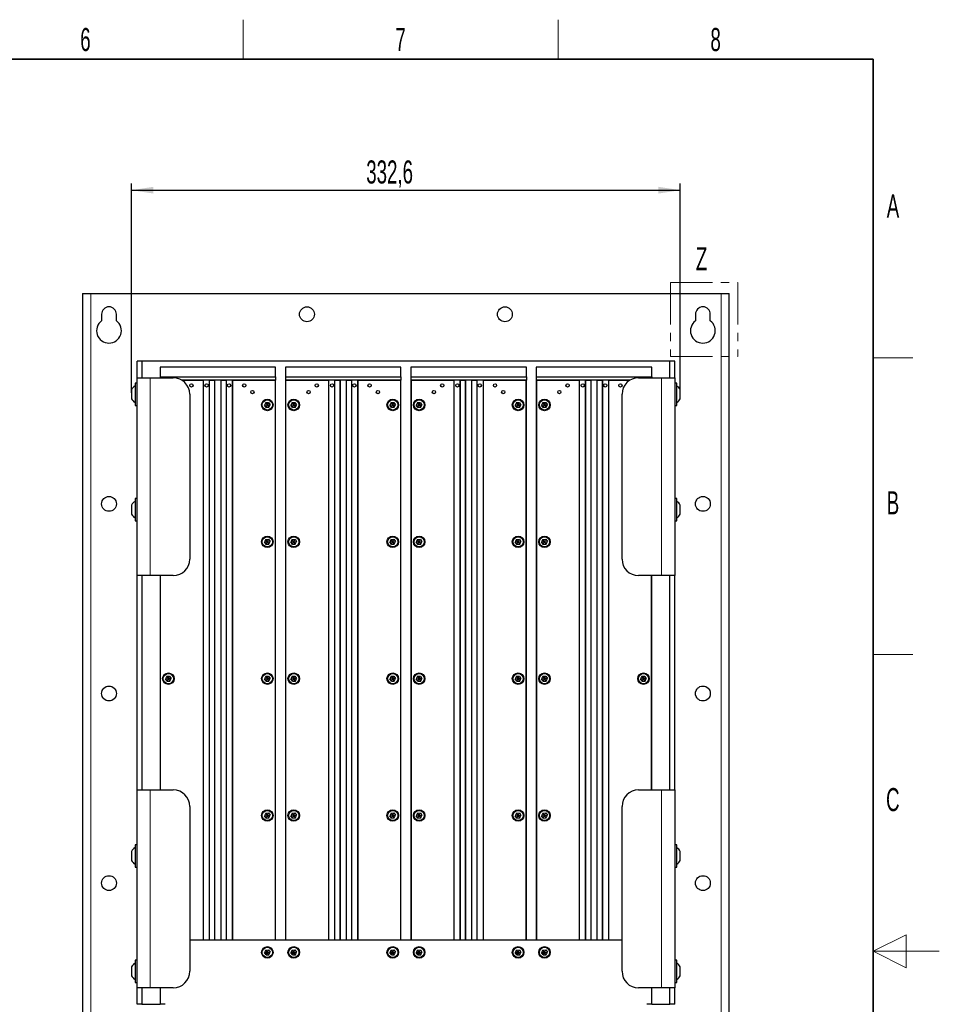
# Paper-space layout 'Blatt3' of a CAD drawing. Header units: millimetres. Extents: x 5 to 418, y 2 to 292.
# Tile 58 of 58: x 279 to 418, y 139 to 288. Entities that reach past the tile are written whole.
import ezdxf

# ---------------------------------------------------------------- set-up
doc = ezdxf.new("R2010")
doc.units = ezdxf.units.MM
doc.linetypes.add('PHANTOM', pattern=[12.7, 6.35, -1.27, 1.27, -1.27, 1.27, -1.27])
doc.layers.add('SLD-0', color=7, linetype='Continuous')
doc.styles.add('SLDTEXTSTYLE1', font='TXT', dxfattribs={"width": 0.605})
doc.dimstyles.new('SLDDIMSTYLE0', dxfattribs={"dimtxt": 3.5, "dimasz": 3.302, "dimexe": 0, "dimexo": 0.0625, "dimgap": 0.875, "dimtad": 1, "dimlfac": 4, "dimrnd": 1e-09, "dimzin": 12, "dimdsep": 46, "dimtxsty": 'SLDTEXTSTYLE1', "dimsah": 1, "dimcen": 0.09, "dimadec": 0, "dimazin": 3, "dimtfac": 1, "dimtofl": 0, "dimtmove": 0, "dimatfit": 3, "dimfxl": 1, "dimfrac": 2, "dimtolj": 1, "dimtzin": 12, "dimarcsym": 0})

# ---------------------------------------------------------------- blocks, each defined once
blk = doc.blocks.new('_D_23')
at = {"layer": 'SLD-0', "color": 7}
for p, q in [((295.6, 231.94), (295.6, 263.65)), ((378.75, 231.94), (378.75, 263.65)), ((295.6, 262.65), (378.75, 262.65))]:
    blk.add_line(p, q, dxfattribs=at)
for points in [[(295.6, 262.65), (298.9, 262.14), (298.9, 263.16)], [(378.75, 262.65), (375.44, 263.16), (375.44, 262.14)]]:
    blk.add_solid(points, dxfattribs=at)
at = {"layer": 'SLD-0', "color": 7, "insert": (331.16, 267.16), "char_height": 3.5, "attachment_point": 1, "style": 'SLDTEXTSTYLE1'}
blk.add_mtext('332,6', dxfattribs=at)

psp = doc.layouts.new('Blatt3')

# ---------------------------------------------------------------- linework, layer by layer
at = {"color": 7, "linetype": 'PHANTOM', "lineweight": 18}
for p, q in [((377.274, 248.6316), (387.4751, 248.6316)), ((377.274, 248.6316), (377.274, 237.4523)), ((387.4751, 248.6316), (387.4751, 237.4523)), ((377.274, 237.4523), (387.4751, 237.4523))]:
    psp.add_line(p, q, dxfattribs=at)
at = {"color": 7, "linetype": 'Continuous', "lineweight": 25}
for p, q in [((288.1778, 246.9623), (288.1715, 246.9561)), ((288.1715, 246.9561), (288.1715, 96.9686)), ((288.1778, 246.9623), (289.4215, 246.9623)), ((289.4215, 246.9623), (384.9215, 246.9623)), ((384.9215, 246.9623), (386.1652, 246.9623)), ((386.1715, 246.9561), (386.1652, 246.9623)), ((386.1715, 96.9686), (386.1715, 246.9561)), ((291.0465, 243.8373), (291.0465, 242.8373)), ((293.2965, 242.8373), (293.2965, 243.8373)), ((381.0465, 243.8373), (381.0465, 242.8373)), ((383.2965, 242.8373), (383.2965, 243.8373)), ((296.4215, 234.2124), (296.4215, 236.7123)), ((297.1715, 236.7123), (296.4215, 236.7123)), ((297.1715, 236.7123), (297.1715, 234.2124)), ((377.1715, 236.7123), (297.1715, 236.7123)), ((377.1715, 234.2124), (377.1715, 236.7123)), ((377.9215, 236.7123), (377.1715, 236.7123)), ((377.9215, 234.2124), (377.9215, 236.7123)), ((317.4215, 235.8373), (299.9215, 235.8373)), ((299.9215, 235.8373), (299.9215, 234.3373)), ((317.4215, 234.3373), (317.4215, 235.8373)), ((318.9215, 235.8373), (318.9215, 234.3373)), ((336.4215, 235.8373), (318.9215, 235.8373)), ((336.4215, 234.3373), (336.4215, 235.8373)), ((355.4215, 235.8373), (337.9215, 235.8373)), ((337.9215, 235.8373), (337.9215, 234.3373)), ((355.4215, 234.3373), (355.4215, 235.8373)), ((374.4215, 235.8373), (356.9215, 235.8373)), ((356.9215, 235.8373), (356.9215, 234.3373)), ((374.4215, 234.3373), (374.4215, 235.8373)), ((296.4215, 233.4123), (296.1215, 233.4123)), ((296.1215, 233.4123), (296.1215, 232.3922)), ((296.4215, 234.2124), (298.4215, 234.2124)), ((296.4215, 204.2123), (296.4215, 234.2124)), ((298.4215, 234.2124), (301.9215, 234.2124)), ((299.9215, 234.3373), (317.4215, 234.3373)), ((299.9215, 234.3373), (299.9215, 234.2124)), ((317.4215, 233.8374), (303.2385, 233.8374)), ((303.2385, 233.8374), (306.4215, 233.8374)), ((306.4215, 233.8374), (306.4215, 148.9624)), ((306.4885, 148.9624), (306.4885, 233.8374)), ((307.3545, 233.8374), (307.3545, 148.9624)), ((307.4215, 148.9624), (307.4215, 233.8374)), ((307.4215, 233.8374), (308.1715, 233.8374)), ((308.1715, 233.8374), (308.1715, 148.9624)), ((308.2385, 148.9624), (308.2385, 233.8374)), ((309.1045, 233.8374), (309.1045, 148.9624)), ((309.1715, 148.9624), (309.1715, 233.8374)), ((309.1715, 233.8374), (309.9215, 233.8374)), ((309.9215, 233.8374), (309.9215, 148.9624)), ((309.9885, 148.9624), (309.9885, 233.8374)), ((310.8545, 233.8374), (310.8545, 148.9624)), ((310.9215, 148.9624), (310.9215, 233.8374)), ((310.9215, 233.8374), (317.3465, 233.8374)), ((317.4215, 234.3373), (317.4215, 233.8374)), ((317.4215, 148.9624), (317.4215, 233.8374)), ((318.9215, 234.3373), (336.4215, 234.3373)), ((318.9215, 234.3373), (318.9215, 233.8374)), ((336.4215, 233.8374), (318.9215, 233.8374)), ((318.9215, 233.8374), (318.9215, 148.9624)), ((318.9965, 233.8374), (325.4215, 233.8374)), ((325.4215, 233.8374), (325.4215, 148.9624)), ((325.4885, 148.9624), (325.4885, 233.8374)), ((326.3545, 233.8374), (326.3545, 148.9624)), ((326.4215, 148.9624), (326.4215, 233.8374)), ((326.4215, 233.8374), (327.1715, 233.8374)), ((327.1715, 233.8374), (327.1715, 148.9624)), ((327.2385, 148.9624), (327.2385, 233.8374)), ((328.1045, 233.8374), (328.1045, 148.9624)), ((328.1715, 148.9624), (328.1715, 233.8374)), ((328.1715, 233.8374), (328.9215, 233.8374)), ((328.9215, 233.8374), (328.9215, 148.9624)), ((328.9885, 148.9624), (328.9885, 233.8374)), ((329.8545, 233.8374), (329.8545, 148.9624)), ((329.9215, 148.9624), (329.9215, 233.8374)), ((329.9215, 233.8374), (336.3465, 233.8374)), ((336.4215, 234.3373), (336.4215, 233.8374)), ((336.4215, 148.9624), (336.4215, 233.8374)), ((337.9215, 234.3373), (337.9215, 233.8374)), ((337.9215, 234.3373), (355.4215, 234.3373)), ((355.4215, 233.8374), (337.9215, 233.8374)), ((337.9215, 233.8374), (337.9215, 148.9624)), ((337.9965, 233.8374), (344.4215, 233.8374)), ((344.4215, 233.8374), (344.4215, 148.9624)), ((344.4885, 148.9624), (344.4885, 233.8374)), ((345.3545, 233.8374), (345.3545, 148.9624)), ((345.4215, 148.9624), (345.4215, 233.8374)), ((345.4215, 233.8374), (346.1715, 233.8374)), ((346.1715, 233.8374), (346.1715, 148.9624)), ((346.2385, 148.9624), (346.2385, 233.8374)), ((347.1045, 233.8374), (347.1045, 148.9624)), ((347.1715, 148.9624), (347.1715, 233.8374)), ((347.1715, 233.8374), (347.9215, 233.8374)), ((347.9215, 233.8374), (347.9215, 148.9624)), ((347.9885, 148.9624), (347.9885, 233.8374)), ((348.8545, 233.8374), (348.8545, 148.9624)), ((348.9215, 148.9624), (348.9215, 233.8374)), ((348.9215, 233.8374), (355.3465, 233.8374)), ((355.4215, 234.3373), (355.4215, 233.8374)), ((355.4215, 148.9624), (355.4215, 233.8374)), ((356.9215, 234.3373), (356.9215, 233.8374)), ((356.9215, 234.3373), (374.4215, 234.3373)), ((371.1046, 233.8374), (356.9215, 233.8374)), ((356.9215, 233.8374), (356.9215, 148.9624)), ((356.9965, 233.8374), (363.4215, 233.8374)), ((363.4215, 233.8374), (363.4215, 148.9624)), ((363.4885, 148.9624), (363.4885, 233.8374)), ((364.3545, 233.8374), (364.3545, 148.9624)), ((364.4215, 148.9624), (364.4215, 233.8374)), ((364.4215, 233.8374), (365.1715, 233.8374)), ((365.1715, 233.8374), (365.1715, 148.9624)), ((365.2385, 148.9624), (365.2385, 233.8374)), ((366.1045, 233.8374), (366.1045, 148.9624)), ((366.1715, 148.9624), (366.1715, 233.8374)), ((366.1715, 233.8374), (366.9215, 233.8374)), ((366.9215, 233.8374), (366.9215, 148.9624)), ((366.9885, 148.9624), (366.9885, 233.8374)), ((367.8545, 233.8374), (367.8545, 148.9624)), ((367.9215, 148.9624), (367.9215, 233.8374)), ((367.9215, 233.8374), (371.1046, 233.8374)), ((372.4215, 234.2124), (375.9215, 234.2124)), ((374.4215, 234.3373), (374.4215, 234.2124)), ((375.9215, 234.2124), (377.9215, 234.2124)), ((377.9215, 234.2124), (377.9215, 204.2123)), ((378.2215, 233.4123), (377.9215, 233.4123)), ((378.2215, 230.0123), (378.2215, 233.4123)), ((295.5965, 232.3999), (295.5965, 231.9873)), ((295.5965, 231.9873), (295.5965, 231.0249)), ((296.1215, 232.3922), (296.1215, 230.0123)), ((304.4215, 231.7123), (304.4215, 206.7123)), ((369.9215, 206.7123), (369.9215, 231.7123)), ((378.7465, 231.0249), (378.7465, 232.3999)), ((296.1215, 230.0123), (296.4215, 230.0123)), ((315.9288, 230.446), (315.7396, 230.0565)), ((315.7396, 230.0565), (316.1715, 230.0873)), ((315.9823, 229.6979), (315.7396, 230.0565)), ((315.9288, 230.446), (316.3608, 230.4768)), ((316.1715, 230.0873), (315.9288, 230.446)), ((315.9823, 229.6979), (316.1715, 230.0873)), ((316.1715, 230.0873), (316.3608, 230.4768)), ((316.1715, 230.0873), (316.6034, 230.1182)), ((316.4142, 229.7287), (316.1715, 230.0873)), ((316.3608, 230.4768), (316.6034, 230.1182)), ((316.4142, 229.7287), (316.6034, 230.1182)), ((319.9288, 230.446), (319.7396, 230.0565)), ((319.7396, 230.0565), (320.1715, 230.0873)), ((319.9823, 229.6979), (319.7396, 230.0565)), ((319.9288, 230.446), (320.3608, 230.4768)), ((320.1715, 230.0873), (319.9288, 230.446)), ((319.9823, 229.6979), (320.1715, 230.0873)), ((320.1715, 230.0873), (320.3608, 230.4768)), ((320.1715, 230.0873), (320.6034, 230.1182)), ((320.4142, 229.7287), (320.1715, 230.0873)), ((320.3608, 230.4768), (320.6034, 230.1182)), ((320.4142, 229.7287), (320.6034, 230.1182)), ((334.9288, 230.446), (334.7396, 230.0565)), ((334.7396, 230.0565), (335.1715, 230.0873)), ((334.9823, 229.6979), (334.7396, 230.0565)), ((334.9288, 230.446), (335.3608, 230.4768)), ((335.1715, 230.0873), (334.9288, 230.446)), ((334.9823, 229.6979), (335.1715, 230.0873)), ((335.1715, 230.0873), (335.3608, 230.4768)), ((335.1715, 230.0873), (335.6034, 230.1182)), ((335.4142, 229.7287), (335.1715, 230.0873)), ((335.3608, 230.4768), (335.6034, 230.1182)), ((335.4142, 229.7287), (335.6034, 230.1182)), ((338.9288, 230.446), (338.7396, 230.0565)), ((338.7396, 230.0565), (339.1715, 230.0873)), ((338.9823, 229.6979), (338.7396, 230.0565)), ((338.9288, 230.446), (339.3608, 230.4768)), ((339.1715, 230.0873), (338.9288, 230.446)), ((338.9823, 229.6979), (339.1715, 230.0873)), ((339.1715, 230.0873), (339.3608, 230.4768)), ((339.1715, 230.0873), (339.6034, 230.1182)), ((339.4142, 229.7287), (339.1715, 230.0873)), ((339.3608, 230.4768), (339.6034, 230.1182)), ((339.4142, 229.7287), (339.6034, 230.1182)), ((353.9288, 230.446), (353.7396, 230.0565)), ((353.7396, 230.0565), (354.1715, 230.0873)), ((353.9823, 229.6979), (353.7396, 230.0565)), ((353.9288, 230.446), (354.3608, 230.4768)), ((354.1715, 230.0873), (353.9288, 230.446)), ((353.9823, 229.6979), (354.1715, 230.0873)), ((354.1715, 230.0873), (354.3608, 230.4768)), ((354.1715, 230.0873), (354.6034, 230.1182)), ((354.4142, 229.7287), (354.1715, 230.0873)), ((354.3608, 230.4768), (354.6034, 230.1182)), ((354.4142, 229.7287), (354.6034, 230.1182)), ((357.9288, 230.446), (357.7396, 230.0565)), ((357.7396, 230.0565), (358.1715, 230.0873)), ((357.9823, 229.6979), (357.7396, 230.0565)), ((357.9288, 230.446), (358.3608, 230.4768)), ((358.1715, 230.0873), (357.9288, 230.446)), ((357.9823, 229.6979), (358.1715, 230.0873)), ((358.1715, 230.0873), (358.3608, 230.4768)), ((358.1715, 230.0873), (358.6034, 230.1182)), ((358.4142, 229.7287), (358.1715, 230.0873)), ((358.3608, 230.4768), (358.6034, 230.1182)), ((358.4142, 229.7287), (358.6034, 230.1182)), ((377.9215, 230.0123), (378.2215, 230.0123)), ((315.9823, 229.6979), (316.4142, 229.7287)), ((319.9823, 229.6979), (320.4142, 229.7287)), ((334.9823, 229.6979), (335.4142, 229.7287)), ((338.9823, 229.6979), (339.4142, 229.7287)), ((353.9823, 229.6979), (354.4142, 229.7287)), ((357.9823, 229.6979), (358.4142, 229.7287)), ((296.4215, 215.9123), (296.1215, 215.9123)), ((296.1215, 215.9123), (296.1215, 212.5124)), ((378.2215, 215.9123), (377.9215, 215.9123)), ((378.2215, 212.5124), (378.2215, 215.9123)), ((295.5965, 214.8998), (295.5965, 213.5248)), ((378.7465, 213.5248), (378.7465, 214.8998)), ((296.1215, 212.5124), (296.4215, 212.5124)), ((377.9215, 212.5124), (378.2215, 212.5124)), ((315.9321, 209.6981), (315.7393, 209.3104)), ((315.7393, 209.3104), (316.1715, 209.3373)), ((315.9788, 208.9496), (315.7393, 209.3104)), ((315.9321, 209.6981), (316.3642, 209.7251)), ((316.1715, 209.3373), (315.9321, 209.6981)), ((315.9788, 208.9496), (316.1715, 209.3373)), ((316.1715, 209.3373), (316.3642, 209.7251)), ((316.1715, 209.3373), (316.6037, 209.3643)), ((316.411, 208.9766), (316.1715, 209.3373)), ((316.3642, 209.7251), (316.6037, 209.3643)), ((316.411, 208.9766), (316.6037, 209.3643)), ((319.9321, 209.6981), (319.7393, 209.3104)), ((319.7393, 209.3104), (320.1715, 209.3373)), ((319.9788, 208.9496), (319.7393, 209.3104)), ((319.9321, 209.6981), (320.3642, 209.7251)), ((320.1715, 209.3373), (319.9321, 209.6981)), ((319.9788, 208.9496), (320.1715, 209.3373)), ((320.1715, 209.3373), (320.3642, 209.7251)), ((320.1715, 209.3373), (320.6037, 209.3643)), ((320.411, 208.9766), (320.1715, 209.3373)), ((320.3642, 209.7251), (320.6037, 209.3643)), ((320.411, 208.9766), (320.6037, 209.3643)), ((334.9321, 209.6981), (334.7393, 209.3104)), ((334.7393, 209.3104), (335.1715, 209.3373)), ((334.9788, 208.9496), (334.7393, 209.3104)), ((334.9321, 209.6981), (335.3642, 209.7251)), ((335.1715, 209.3373), (334.9321, 209.6981)), ((334.9788, 208.9496), (335.1715, 209.3373)), ((335.1715, 209.3373), (335.3642, 209.7251)), ((335.1715, 209.3373), (335.6037, 209.3643)), ((335.411, 208.9766), (335.1715, 209.3373)), ((335.3642, 209.7251), (335.6037, 209.3643)), ((335.411, 208.9766), (335.6037, 209.3643)), ((338.9321, 209.6981), (338.7393, 209.3104)), ((338.7393, 209.3104), (339.1715, 209.3373)), ((338.9788, 208.9496), (338.7393, 209.3104)), ((338.9321, 209.6981), (339.3642, 209.7251)), ((339.1715, 209.3373), (338.9321, 209.6981)), ((338.9788, 208.9496), (339.1715, 209.3373)), ((339.1715, 209.3373), (339.3642, 209.7251)), ((339.1715, 209.3373), (339.6037, 209.3643)), ((339.411, 208.9766), (339.1715, 209.3373)), ((339.3642, 209.7251), (339.6037, 209.3643)), ((339.411, 208.9766), (339.6037, 209.3643)), ((353.9321, 209.6981), (353.7393, 209.3104)), ((353.7393, 209.3104), (354.1715, 209.3373)), ((353.9788, 208.9496), (353.7393, 209.3104)), ((353.9321, 209.6981), (354.3642, 209.7251)), ((354.1715, 209.3373), (353.9321, 209.6981)), ((353.9788, 208.9496), (354.1715, 209.3373)), ((354.1715, 209.3373), (354.3642, 209.7251)), ((354.1715, 209.3373), (354.6037, 209.3643)), ((354.411, 208.9766), (354.1715, 209.3373)), ((354.3642, 209.7251), (354.6037, 209.3643)), ((354.411, 208.9766), (354.6037, 209.3643)), ((357.9321, 209.6981), (357.7393, 209.3104)), ((357.7393, 209.3104), (358.1715, 209.3373)), ((357.9788, 208.9496), (357.7393, 209.3104)), ((357.9321, 209.6981), (358.3642, 209.7251)), ((358.1715, 209.3373), (357.9321, 209.6981)), ((357.9788, 208.9496), (358.1715, 209.3373)), ((358.1715, 209.3373), (358.3642, 209.7251)), ((358.1715, 209.3373), (358.6037, 209.3643)), ((358.411, 208.9766), (358.1715, 209.3373)), ((358.3642, 209.7251), (358.6037, 209.3643)), ((358.411, 208.9766), (358.6037, 209.3643)), ((315.9788, 208.9496), (316.411, 208.9766)), ((319.9788, 208.9496), (320.411, 208.9766)), ((334.9788, 208.9496), (335.411, 208.9766)), ((338.9788, 208.9496), (339.411, 208.9766)), ((353.9788, 208.9496), (354.411, 208.9766)), ((357.9788, 208.9496), (358.411, 208.9766)), ((296.4215, 171.7124), (296.4215, 204.2123)), ((298.4215, 204.2123), (296.4215, 204.2123)), ((297.1715, 204.2123), (297.1715, 171.7124)), ((301.9215, 204.2123), (298.4215, 204.2123)), ((299.9215, 204.2123), (299.9215, 171.7124)), ((375.9215, 204.2123), (372.4215, 204.2123)), ((374.4215, 171.7124), (374.4215, 204.2123)), ((377.9215, 204.2123), (375.9215, 204.2123)), ((377.1715, 171.7124), (377.1715, 204.2123)), ((377.9215, 171.7124), (377.9215, 204.2123)), ((300.9288, 188.946), (300.7396, 188.5565)), ((300.7396, 188.5565), (301.1715, 188.5873)), ((300.9823, 188.1979), (300.7396, 188.5565)), ((300.9288, 188.946), (301.3608, 188.9768)), ((301.1715, 188.5873), (300.9288, 188.946)), ((300.9823, 188.1979), (301.1715, 188.5873)), ((300.9823, 188.1979), (301.4142, 188.2287)), ((301.1715, 188.5873), (301.3608, 188.9768)), ((301.1715, 188.5873), (301.6034, 188.6182)), ((301.4142, 188.2287), (301.1715, 188.5873)), ((301.3608, 188.9768), (301.6034, 188.6182)), ((301.4142, 188.2287), (301.6034, 188.6182)), ((315.9288, 188.946), (315.7396, 188.5565)), ((315.7396, 188.5565), (316.1715, 188.5873)), ((315.9823, 188.1979), (315.7396, 188.5565)), ((315.9288, 188.946), (316.3608, 188.9768)), ((316.1715, 188.5873), (315.9288, 188.946)), ((315.9823, 188.1979), (316.1715, 188.5873)), ((315.9823, 188.1979), (316.4142, 188.2287)), ((316.1715, 188.5873), (316.3608, 188.9768)), ((316.1715, 188.5873), (316.6034, 188.6182)), ((316.4142, 188.2287), (316.1715, 188.5873)), ((316.3608, 188.9768), (316.6034, 188.6182)), ((316.4142, 188.2287), (316.6034, 188.6182)), ((319.9288, 188.946), (319.7396, 188.5565)), ((319.7396, 188.5565), (320.1715, 188.5873)), ((319.9823, 188.1979), (319.7396, 188.5565)), ((319.9288, 188.946), (320.3608, 188.9768)), ((320.1715, 188.5873), (319.9288, 188.946)), ((319.9823, 188.1979), (320.1715, 188.5873)), ((319.9823, 188.1979), (320.4142, 188.2287)), ((320.1715, 188.5873), (320.3608, 188.9768)), ((320.1715, 188.5873), (320.6034, 188.6182)), ((320.4142, 188.2287), (320.1715, 188.5873)), ((320.3608, 188.9768), (320.6034, 188.6182)), ((320.4142, 188.2287), (320.6034, 188.6182)), ((334.9288, 188.946), (334.7396, 188.5565)), ((334.7396, 188.5565), (335.1715, 188.5873)), ((334.9823, 188.1979), (334.7396, 188.5565)), ((334.9288, 188.946), (335.3608, 188.9768)), ((335.1715, 188.5873), (334.9288, 188.946)), ((334.9823, 188.1979), (335.1715, 188.5873)), ((334.9823, 188.1979), (335.4142, 188.2287)), ((335.1715, 188.5873), (335.3608, 188.9768)), ((335.1715, 188.5873), (335.6034, 188.6182)), ((335.4142, 188.2287), (335.1715, 188.5873)), ((335.3608, 188.9768), (335.6034, 188.6182)), ((335.4142, 188.2287), (335.6034, 188.6182)), ((338.9288, 188.946), (338.7396, 188.5565)), ((338.7396, 188.5565), (339.1715, 188.5873)), ((338.9823, 188.1979), (338.7396, 188.5565)), ((338.9288, 188.946), (339.3608, 188.9768)), ((339.1715, 188.5873), (338.9288, 188.946)), ((338.9823, 188.1979), (339.1715, 188.5873)), ((338.9823, 188.1979), (339.4142, 188.2287)), ((339.1715, 188.5873), (339.3608, 188.9768)), ((339.1715, 188.5873), (339.6034, 188.6182)), ((339.4142, 188.2287), (339.1715, 188.5873)), ((339.3608, 188.9768), (339.6034, 188.6182)), ((339.4142, 188.2287), (339.6034, 188.6182)), ((353.9288, 188.946), (353.7396, 188.5565)), ((353.7396, 188.5565), (354.1715, 188.5873)), ((353.9823, 188.1979), (353.7396, 188.5565)), ((353.9288, 188.946), (354.3608, 188.9768)), ((354.1715, 188.5873), (353.9288, 188.946)), ((353.9823, 188.1979), (354.1715, 188.5873)), ((353.9823, 188.1979), (354.4142, 188.2287)), ((354.1715, 188.5873), (354.3608, 188.9768)), ((354.1715, 188.5873), (354.6034, 188.6182)), ((354.4142, 188.2287), (354.1715, 188.5873)), ((354.3608, 188.9768), (354.6034, 188.6182)), ((354.4142, 188.2287), (354.6034, 188.6182)), ((357.9288, 188.946), (357.7396, 188.5565)), ((357.7396, 188.5565), (358.1715, 188.5873)), ((357.9823, 188.1979), (357.7396, 188.5565)), ((357.9288, 188.946), (358.3608, 188.9768)), ((358.1715, 188.5873), (357.9288, 188.946)), ((357.9823, 188.1979), (358.1715, 188.5873)), ((357.9823, 188.1979), (358.4142, 188.2287)), ((358.1715, 188.5873), (358.3608, 188.9768)), ((358.1715, 188.5873), (358.6034, 188.6182)), ((358.4142, 188.2287), (358.1715, 188.5873)), ((358.3608, 188.9768), (358.6034, 188.6182)), ((358.4142, 188.2287), (358.6034, 188.6182)), ((372.9288, 188.946), (372.7396, 188.5565)), ((372.7396, 188.5565), (373.1715, 188.5873)), ((372.9823, 188.1979), (372.7396, 188.5565)), ((372.9288, 188.946), (373.3608, 188.9768)), ((373.1715, 188.5873), (372.9288, 188.946)), ((372.9823, 188.1979), (373.1715, 188.5873)), ((372.9823, 188.1979), (373.4142, 188.2287)), ((373.1715, 188.5873), (373.3608, 188.9768)), ((373.1715, 188.5873), (373.6034, 188.6182)), ((373.4142, 188.2287), (373.1715, 188.5873)), ((373.3608, 188.9768), (373.6034, 188.6182)), ((373.4142, 188.2287), (373.6034, 188.6182)), ((296.4215, 141.7123), (296.4215, 171.7124)), ((296.4215, 171.7124), (298.4215, 171.7124)), ((298.4215, 171.7124), (301.9215, 171.7124)), ((372.4215, 171.7124), (375.9215, 171.7124)), ((375.9215, 171.7124), (377.9215, 171.7124)), ((377.9215, 171.7124), (377.9215, 141.7123)), ((304.4215, 169.2124), (304.4215, 144.2123)), ((369.9215, 144.2123), (369.9215, 169.2124)), ((315.9288, 168.196), (315.7396, 167.8065)), ((315.7396, 167.8065), (316.1715, 167.8373)), ((315.9823, 167.4479), (315.7396, 167.8065)), ((315.9288, 168.196), (316.3608, 168.2268)), ((316.1715, 167.8373), (315.9288, 168.196)), ((315.9823, 167.4479), (316.1715, 167.8373)), ((315.9823, 167.4479), (316.4142, 167.4787)), ((316.1715, 167.8373), (316.3608, 168.2268)), ((316.1715, 167.8373), (316.6034, 167.8682)), ((316.4142, 167.4787), (316.1715, 167.8373)), ((316.3608, 168.2268), (316.6034, 167.8682)), ((316.4142, 167.4787), (316.6034, 167.8682)), ((319.9288, 168.196), (319.7396, 167.8065)), ((319.7396, 167.8065), (320.1715, 167.8373)), ((319.9823, 167.4479), (319.7396, 167.8065)), ((319.9288, 168.196), (320.3608, 168.2268)), ((320.1715, 167.8373), (319.9288, 168.196)), ((319.9823, 167.4479), (320.1715, 167.8373)), ((319.9823, 167.4479), (320.4142, 167.4787)), ((320.1715, 167.8373), (320.3608, 168.2268)), ((320.1715, 167.8373), (320.6034, 167.8682)), ((320.4142, 167.4787), (320.1715, 167.8373)), ((320.3608, 168.2268), (320.6034, 167.8682)), ((320.4142, 167.4787), (320.6034, 167.8682)), ((334.9288, 168.196), (334.7396, 167.8065)), ((334.7396, 167.8065), (335.1715, 167.8373)), ((334.9823, 167.4479), (334.7396, 167.8065)), ((334.9288, 168.196), (335.3608, 168.2268)), ((335.1715, 167.8373), (334.9288, 168.196)), ((334.9823, 167.4479), (335.1715, 167.8373)), ((334.9823, 167.4479), (335.4142, 167.4787)), ((335.1715, 167.8373), (335.3608, 168.2268)), ((335.1715, 167.8373), (335.6034, 167.8682)), ((335.4142, 167.4787), (335.1715, 167.8373)), ((335.3608, 168.2268), (335.6034, 167.8682)), ((335.4142, 167.4787), (335.6034, 167.8682)), ((338.9288, 168.196), (338.7396, 167.8065)), ((338.7396, 167.8065), (339.1715, 167.8373)), ((338.9823, 167.4479), (338.7396, 167.8065)), ((338.9288, 168.196), (339.3608, 168.2268)), ((339.1715, 167.8373), (338.9288, 168.196)), ((338.9823, 167.4479), (339.1715, 167.8373)), ((338.9823, 167.4479), (339.4142, 167.4787)), ((339.1715, 167.8373), (339.3608, 168.2268)), ((339.1715, 167.8373), (339.6034, 167.8682)), ((339.4142, 167.4787), (339.1715, 167.8373)), ((339.3608, 168.2268), (339.6034, 167.8682)), ((339.4142, 167.4787), (339.6034, 167.8682)), ((353.9288, 168.196), (353.7396, 167.8065)), ((353.7396, 167.8065), (354.1715, 167.8373)), ((353.9823, 167.4479), (353.7396, 167.8065)), ((353.9288, 168.196), (354.3608, 168.2268)), ((354.1715, 167.8373), (353.9288, 168.196)), ((353.9823, 167.4479), (354.1715, 167.8373)), ((353.9823, 167.4479), (354.4142, 167.4787)), ((354.1715, 167.8373), (354.3608, 168.2268)), ((354.1715, 167.8373), (354.6034, 167.8682)), ((354.4142, 167.4787), (354.1715, 167.8373)), ((354.3608, 168.2268), (354.6034, 167.8682)), ((354.4142, 167.4787), (354.6034, 167.8682)), ((357.9288, 168.196), (357.7396, 167.8065)), ((357.7396, 167.8065), (358.1715, 167.8373)), ((357.9823, 167.4479), (357.7396, 167.8065)), ((357.9288, 168.196), (358.3608, 168.2268)), ((358.1715, 167.8373), (357.9288, 168.196)), ((357.9823, 167.4479), (358.1715, 167.8373)), ((357.9823, 167.4479), (358.4142, 167.4787)), ((358.1715, 167.8373), (358.3608, 168.2268)), ((358.1715, 167.8373), (358.6034, 167.8682)), ((358.4142, 167.4787), (358.1715, 167.8373)), ((358.3608, 168.2268), (358.6034, 167.8682)), ((358.4142, 167.4787), (358.6034, 167.8682)), ((296.4215, 163.4124), (296.1215, 163.4124)), ((296.1215, 163.4124), (296.1215, 162.3922)), ((378.2215, 163.4124), (377.9215, 163.4124)), ((378.2215, 160.0124), (378.2215, 163.4124)), ((295.5965, 162.3998), (295.5965, 161.9873)), ((295.5965, 161.9873), (295.5965, 161.0248)), ((296.1215, 162.3922), (296.1215, 160.0124)), ((378.7465, 161.0248), (378.7465, 162.3998)), ((296.1215, 160.0124), (296.4215, 160.0124)), ((377.9215, 160.0124), (378.2215, 160.0124)), ((369.9215, 148.9624), (304.4215, 148.9624)), ((315.9288, 147.446), (315.7396, 147.0565)), ((315.7396, 147.0565), (316.1715, 147.0873)), ((315.9823, 146.6979), (315.7396, 147.0565)), ((315.9288, 147.446), (316.3608, 147.4768)), ((316.1715, 147.0873), (315.9288, 147.446)), ((315.9823, 146.6979), (316.1715, 147.0873)), ((315.9823, 146.6979), (316.4142, 146.7287)), ((316.1715, 147.0873), (316.3608, 147.4768)), ((316.1715, 147.0873), (316.6034, 147.1182)), ((316.4142, 146.7287), (316.1715, 147.0873)), ((316.3608, 147.4768), (316.6034, 147.1182)), ((316.4142, 146.7287), (316.6034, 147.1182)), ((319.9288, 147.446), (319.7396, 147.0565)), ((319.7396, 147.0565), (320.1715, 147.0873)), ((319.9823, 146.6979), (319.7396, 147.0565)), ((319.9288, 147.446), (320.3608, 147.4768)), ((320.1715, 147.0873), (319.9288, 147.446)), ((319.9823, 146.6979), (320.1715, 147.0873)), ((319.9823, 146.6979), (320.4142, 146.7287)), ((320.1715, 147.0873), (320.3608, 147.4768)), ((320.1715, 147.0873), (320.6034, 147.1182)), ((320.4142, 146.7287), (320.1715, 147.0873)), ((320.3608, 147.4768), (320.6034, 147.1182)), ((320.4142, 146.7287), (320.6034, 147.1182)), ((334.9288, 147.446), (334.7396, 147.0565)), ((334.7396, 147.0565), (335.1715, 147.0873)), ((334.9823, 146.6979), (334.7396, 147.0565)), ((334.9288, 147.446), (335.3608, 147.4768)), ((335.1715, 147.0873), (334.9288, 147.446)), ((334.9823, 146.6979), (335.1715, 147.0873)), ((334.9823, 146.6979), (335.4142, 146.7287)), ((335.1715, 147.0873), (335.3608, 147.4768)), ((335.1715, 147.0873), (335.6034, 147.1182)), ((335.4142, 146.7287), (335.1715, 147.0873)), ((335.3608, 147.4768), (335.6034, 147.1182)), ((335.4142, 146.7287), (335.6034, 147.1182)), ((338.9288, 147.446), (338.7396, 147.0565)), ((338.7396, 147.0565), (339.1715, 147.0873)), ((338.9823, 146.6979), (338.7396, 147.0565)), ((338.9288, 147.446), (339.3608, 147.4768)), ((339.1715, 147.0873), (338.9288, 147.446)), ((338.9823, 146.6979), (339.1715, 147.0873)), ((338.9823, 146.6979), (339.4142, 146.7287)), ((339.1715, 147.0873), (339.3608, 147.4768)), ((339.1715, 147.0873), (339.6034, 147.1182)), ((339.4142, 146.7287), (339.1715, 147.0873)), ((339.3608, 147.4768), (339.6034, 147.1182)), ((339.4142, 146.7287), (339.6034, 147.1182)), ((353.9288, 147.446), (353.7396, 147.0565)), ((353.7396, 147.0565), (354.1715, 147.0873)), ((353.9823, 146.6979), (353.7396, 147.0565)), ((353.9288, 147.446), (354.3608, 147.4768)), ((354.1715, 147.0873), (353.9288, 147.446)), ((353.9823, 146.6979), (354.1715, 147.0873)), ((353.9823, 146.6979), (354.4142, 146.7287)), ((354.1715, 147.0873), (354.3608, 147.4768)), ((354.1715, 147.0873), (354.6034, 147.1182)), ((354.4142, 146.7287), (354.1715, 147.0873)), ((354.3608, 147.4768), (354.6034, 147.1182)), ((354.4142, 146.7287), (354.6034, 147.1182)), ((357.9288, 147.446), (357.7396, 147.0565)), ((357.7396, 147.0565), (358.1715, 147.0873)), ((357.9823, 146.6979), (357.7396, 147.0565)), ((357.9288, 147.446), (358.3608, 147.4768)), ((358.1715, 147.0873), (357.9288, 147.446)), ((357.9823, 146.6979), (358.1715, 147.0873)), ((357.9823, 146.6979), (358.4142, 146.7287)), ((358.1715, 147.0873), (358.3608, 147.4768)), ((358.1715, 147.0873), (358.6034, 147.1182)), ((358.4142, 146.7287), (358.1715, 147.0873)), ((358.3608, 147.4768), (358.6034, 147.1182)), ((358.4142, 146.7287), (358.6034, 147.1182)), ((295.5965, 144.8998), (295.5965, 143.5249)), ((296.4215, 145.9124), (296.1215, 145.9124)), ((296.1215, 145.9124), (296.1215, 142.5123)), ((378.2215, 145.9124), (377.9215, 145.9124)), ((378.2215, 142.5123), (378.2215, 145.9124)), ((378.7465, 143.5249), (378.7465, 144.8998)), ((296.1215, 142.5123), (296.4215, 142.5123)), ((377.9215, 142.5123), (378.2215, 142.5123)), ((296.4215, 139.2124), (296.4215, 141.7123)), ((298.4215, 141.7123), (296.4215, 141.7123)), ((297.1715, 141.7123), (297.1715, 139.2124)), ((301.9215, 141.7123), (298.4215, 141.7123)), ((299.9215, 141.7123), (299.9215, 139.2124)), ((375.9215, 141.7123), (372.4215, 141.7123)), ((374.4215, 139.2124), (374.4215, 141.7123)), ((377.9215, 141.7123), (375.9215, 141.7123)), ((377.1715, 139.2124), (377.1715, 141.7123)), ((377.9215, 139.2124), (377.9215, 141.7123)), ((297.1715, 139.2124), (296.4215, 139.2124)), ((297.1715, 139.2124), (299.9215, 139.2124)), ((300.6715, 139.2124), (299.9215, 139.2124)), ((374.4215, 139.2124), (373.6715, 139.2124)), ((374.4215, 139.2124), (377.1715, 139.2124)), ((377.9215, 139.2124), (377.1715, 139.2124))]:
    psp.add_line(p, q, dxfattribs=at)
at = {"color": 7, "linetype": 'Continuous', "lineweight": 18}
for p, q in [((289.4215, 246.9623), (289.4215, 96.9623)), ((384.9215, 96.9623), (384.9215, 246.9623)), ((298.4215, 204.2123), (298.4215, 234.2124)), ((317.3465, 233.8374), (317.3465, 148.9624)), ((318.9965, 148.9624), (318.9965, 233.8374)), ((336.3465, 233.8374), (336.3465, 148.9624)), ((337.9965, 148.9624), (337.9965, 233.8374)), ((355.3465, 233.8374), (355.3465, 148.9624)), ((356.9965, 148.9624), (356.9965, 233.8374)), ((375.9215, 234.2124), (375.9215, 204.2123)), ((299.9965, 171.7124), (299.9965, 204.2123)), ((374.3465, 204.2123), (374.3465, 171.7124)), ((298.4215, 141.7123), (298.4215, 171.7124)), ((375.9215, 171.7124), (375.9215, 141.7123))]:
    psp.add_line(p, q, dxfattribs=at)
at = {"color": 7, "linetype": 'Continuous', "lineweight": 25}
for centre, radius in [((322.1715, 243.8373), 1.125), ((352.1715, 243.8373), 1.125), ((304.6715, 233.0373), 0.25), ((306.9715, 233.0373), 0.25), ((310.3715, 233.0373), 0.25), ((312.6715, 233.0373), 0.25), ((323.6715, 233.0373), 0.25), ((325.9715, 233.0373), 0.25), ((329.3715, 233.0373), 0.25), ((331.6715, 233.0373), 0.25), ((342.6715, 233.0373), 0.25), ((344.9715, 233.0373), 0.25), ((348.3715, 233.0373), 0.25), ((350.6715, 233.0373), 0.25), ((361.6715, 233.0373), 0.25), ((363.9715, 233.0373), 0.25), ((367.3715, 233.0373), 0.25), ((369.6715, 233.0373), 0.25), ((313.9215, 232.0373), 0.25), ((322.4215, 232.0373), 0.25), ((332.9215, 232.0373), 0.25), ((341.4215, 232.0373), 0.25), ((351.9215, 232.0373), 0.25), ((360.4215, 232.0373), 0.25), ((316.1715, 230.0873), 0.875), ((316.1715, 230.0873), 0.775), ((320.1715, 230.0873), 0.875), ((320.1715, 230.0873), 0.775), ((335.1715, 230.0873), 0.875), ((335.1715, 230.0873), 0.775), ((339.1715, 230.0873), 0.875), ((339.1715, 230.0873), 0.775), ((354.1715, 230.0873), 0.875), ((354.1715, 230.0873), 0.775), ((358.1715, 230.0873), 0.875), ((358.1715, 230.0873), 0.775), ((292.1715, 215.0873), 1.125), ((382.1715, 215.0873), 1.125), ((316.1715, 209.3373), 0.875), ((316.1715, 209.3373), 0.775), ((320.1715, 209.3373), 0.875), ((320.1715, 209.3373), 0.775), ((335.1715, 209.3373), 0.875), ((335.1715, 209.3373), 0.775), ((339.1715, 209.3373), 0.875), ((339.1715, 209.3373), 0.775), ((354.1715, 209.3373), 0.875), ((354.1715, 209.3373), 0.775), ((358.1715, 209.3373), 0.875), ((358.1715, 209.3373), 0.775), ((301.1715, 188.5873), 0.875), ((301.1715, 188.5873), 0.775), ((316.1715, 188.5873), 0.875), ((316.1715, 188.5873), 0.775), ((320.1715, 188.5873), 0.875), ((320.1715, 188.5873), 0.775), ((335.1715, 188.5873), 0.875), ((335.1715, 188.5873), 0.775), ((339.1715, 188.5873), 0.875), ((339.1715, 188.5873), 0.775), ((354.1715, 188.5873), 0.875), ((354.1715, 188.5873), 0.775), ((358.1715, 188.5873), 0.875), ((358.1715, 188.5873), 0.775), ((373.1715, 188.5873), 0.875), ((373.1715, 188.5873), 0.775), ((292.1715, 186.3373), 1.125), ((382.1715, 186.3373), 1.125), ((316.1715, 167.8373), 0.875), ((320.1715, 167.8373), 0.875), ((335.1715, 167.8373), 0.875), ((339.1715, 167.8373), 0.875), ((354.1715, 167.8373), 0.875), ((358.1715, 167.8373), 0.875), ((316.1715, 167.8373), 0.775), ((320.1715, 167.8373), 0.775), ((335.1715, 167.8373), 0.775), ((339.1715, 167.8373), 0.775), ((354.1715, 167.8373), 0.775), ((358.1715, 167.8373), 0.775), ((292.1715, 157.5873), 1.125), ((382.1715, 157.5873), 1.125), ((316.1715, 147.0873), 0.875), ((316.1715, 147.0873), 0.775), ((320.1715, 147.0873), 0.875), ((320.1715, 147.0873), 0.775), ((335.1715, 147.0873), 0.875), ((335.1715, 147.0873), 0.775), ((339.1715, 147.0873), 0.875), ((339.1715, 147.0873), 0.775), ((354.1715, 147.0873), 0.875), ((354.1715, 147.0873), 0.775), ((358.1715, 147.0873), 0.875), ((358.1715, 147.0873), 0.775)]:
    psp.add_circle(centre, radius, dxfattribs=at)
for centre, radius, start, end in [((292.1715, 243.8373), 1.125, 0, 180), ((382.1715, 243.8373), 1.125, 360, 180), ((292.1715, 241.3373), 1.875, 126.869898, 53.130102), ((382.1715, 241.3373), 1.875, 126.869898, 53.130102), ((296.7285, 231.8696), 1.25, 119.049785, 154.900083), ((301.9215, 231.7123), 2.5, 0, 90), ((372.4215, 231.7123), 2.5, 90, 180), ((377.6145, 231.8696), 1.25, 25.099917, 60.950215), ((296.7285, 231.5551), 1.25, 205.099917, 240.950215), ((377.6145, 231.5551), 1.25, 299.049785, 334.900083), ((296.7285, 214.3696), 1.25, 119.049785, 154.900083), ((377.6145, 214.3696), 1.25, 25.099917, 60.950215), ((296.7285, 214.0551), 1.25, 205.099917, 240.950215), ((377.6145, 214.0551), 1.25, 299.049785, 334.900083), ((301.9215, 206.7123), 2.5, 270, 0), ((372.4215, 206.7123), 2.5, 180, 270), ((301.9215, 169.2123), 2.5, 0, 90), ((372.4215, 169.2123), 2.5, 90, 180), ((296.7285, 161.8696), 1.25, 119.049785, 154.900083), ((377.6145, 161.8696), 1.25, 25.099917, 60.950215), ((296.7285, 161.5551), 1.25, 205.099917, 240.950215), ((377.6145, 161.5551), 1.25, 299.049785, 334.900083), ((296.7285, 144.3696), 1.25, 119.049785, 154.900083), ((377.6145, 144.3696), 1.25, 25.099917, 60.950215), ((296.7285, 144.0551), 1.25, 205.099917, 240.950215), ((301.9215, 144.2123), 2.5, 270, 0), ((372.4215, 144.2123), 2.5, 180, 270), ((377.6145, 144.0551), 1.25, 299.049785, 334.900083)]:
    psp.add_arc(centre, radius, start, end, dxfattribs=at)
at = {"layer": 'SLD-0', "lineweight": 18}
for p, q in [((312.5, 282.5), (312.5, 288.5)), ((360.25, 282.5), (360.25, 288.5)), ((408, 237.25), (414, 237.25)), ((408, 192.25), (414, 192.25)), ((413, 149.75), (408, 147.25)), ((413, 144.75), (413, 149.75)), ((418, 147.25), (408, 147.25)), ((408, 147.25), (413, 144.75))]:
    psp.add_line(p, q, dxfattribs=at)
at = {"layer": 'SLD-0', "lineweight": 35}
for p, q in [((408, 282.5), (26, 282.5)), ((408, 12), (408, 282.5))]:
    psp.add_line(p, q, dxfattribs=at)

# ---------------------------------------------------------------- texts
at = {"color": 7, "linetype": 'PHANTOM', "lineweight": 18, "insert": (381.1159, 253.9986), "char_height": 3.5, "attachment_point": 1, "style": 'SLDTEXTSTYLE1'}
psp.add_mtext('Z', dxfattribs=at)
at = {"layer": 'SLD-0', "char_height": 3.5, "attachment_point": 2, "style": 'SLDTEXTSTYLE1'}
for s, insert in [('6', (288.6027, 287.243)), ('7', (336.3527, 287.243)), ('8', (384.1027, 287.243)), ('A', (410.9816, 262.0011)), ('B', (410.9816, 217.0011)), ('C', (410.9597, 172.0011))]:
    psp.add_mtext(s, dxfattribs=dict(at, insert=insert))

# ---------------------------------------------------------------- dimensions: what is measured, and where the dimension line sits
at = {"layer": 'SLD-0', "color": 7}
dim = psp.add_linear_dim(base=(378.7465, 262.6528), p1=(295.5965, 231.9432), p2=(378.7465, 231.9432), dimstyle='SLDDIMSTYLE0', dxfattribs=at)
dim.commit()
dim.dimension.update_dxf_attribs({"geometry": '_D_23', "text_midpoint": (337.1715, 262.6528), "dimtype": 160})

doc.saveas('drawing.dxf')
